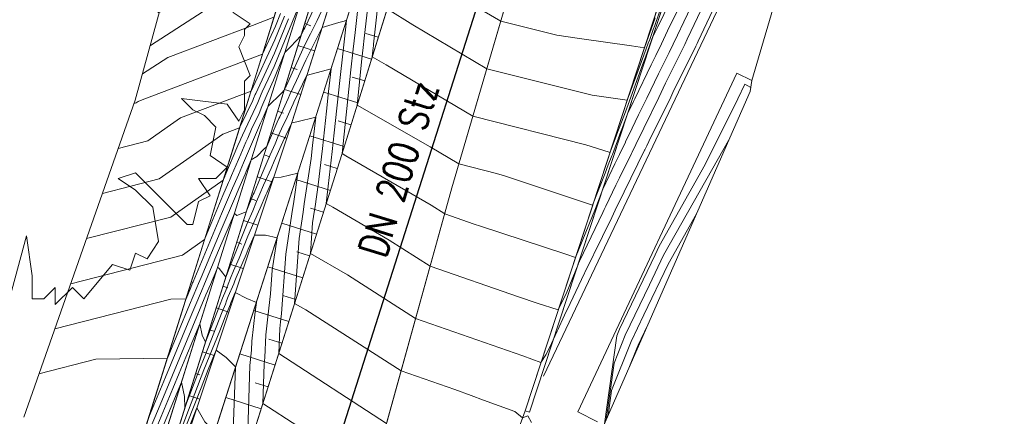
# Model space of a CAD drawing. Header units: metres. Extents: x 3490449 to 3490968, y 5754217 to 5754743.
# Tile 149 of 212: x 3490804.6 to 3490826.06, y 5754600.48 to 5754609.14. Entities that reach past the tile are written whole.
import ezdxf

# ---------------------------------------------------------------- set-up
doc = ezdxf.new("R2010")
doc.units = ezdxf.units.M
doc.header["$LTSCALE"] = 0.25
doc.linetypes.add('Kartierung-07$0$AUSGEZOGEN', pattern=[0])
for name, color, linetype, lineweight, true_color in [('Kartierung-07$0$$BOESCHUNG', 7, 'Continuous', 18, 0x82563a), ('Kartierung-07$0$$BRUCH', 7, 'Continuous', 18, 0x82563a), ('Kartierung-07$0$$HOEHEN_Haupt', 7, 'Continuous', 18, 0x82563a), ('Kartierung-07$0$$HOEHEN_Mittel', 7, 'Continuous', 18, 0x82563a), ('Kartierung-07$0$B_Befestigt', 7, 'Continuous', 18, 0x82563a), ('Kartierung-07$0$B_Boeschung_OK', 7, 'Continuous', 18, 0x82563a), ('Kartierung-07$0$B_Boeschung_UK', 7, 'Continuous', 18, 0x82563a), ('Kartierung-07$0$B_Gelaendeknick', 7, 'Continuous', 18, 0x82563a), ('Kartierung-07$0$B_Hecke', 7, 'Continuous', 18, 0x82563a), ('Kartierung-07$0$B_Mauer', 7, 'Kartierung-07$0$AUSGEZOGEN', 18, 0x82563a), ('Kartierung-07$0$B_Zaun', 7, 'Kartierung-07$0$AUSGEZOGEN', 18, 0x82563a), ('Kartierung-07$0$Hilfe_DGM', 7, 'Continuous', 18, 0x82563a)]:
    doc.layers.add(name, color=color, linetype=linetype, lineweight=lineweight, true_color=true_color)
doc.layers.add('Kartierung-07$0$B_SW-Leitung_AUS', color=7, linetype='Continuous', true_color=0x82563a)
doc.layers.add('Kartierung-07$0$B_SW_Leitung_Schrift_AUS', color=7, linetype='Continuous', true_color=0x82563a)
doc.styles.add('Kartierung-07$0$STANDARD', font='romans.shx', dxfattribs={"width": 0.8})

# ---------------------------------------------------------------- blocks, each defined once
blk = doc.blocks.new('Kartierung-07$0$Hecke')
at = {"layer": 'Kartierung-07$0$B_Hecke'}
blk.add_lwpolyline([(-0.4471, -0.197), (-0.4721, -0.1845), (-0.4596, -0.147), (-0.4721, -0.147), (-0.4846, -0.1595), (-0.4971, -0.1345), (-0.4846, -0.122), (-0.4846, -0.1095), (-0.4596, -0.0845), (-0.4846, -0.0845), (-0.4971, -0.0595), (-0.4846, -0.0595), (-0.4971, -0.0345), (-0.4971, -0.0095), (-0.4846, 0.003), (-0.4846, -0.0095), (-0.4721, -0.0095), (-0.4596, 0.003), (-0.4721, 0.0405), (-0.4971, 0.028), (-0.5096, 0.0655), (-0.4721, 0.0905), (-0.4846, 0.103), (-0.4596, 0.1155), (-0.4596, 0.1405), (-0.4596, 0.1655), (-0.4346, 0.178), (-0.3596, 0.1405), (-0.3471, 0.153), (-0.2971, 0.103), (-0.2846, 0.1155), (-0.3346, 0.1655), (-0.3596, 0.1655), (-0.4346, 0.203), (-0.4471, 0.228), (-0.4221, 0.228), (-0.4096, 0.2405), (-0.4221, 0.278), (-0.4096, 0.2905), (-0.3846, 0.2905), (-0.3721, 0.303), (-0.3721, 0.328), (-0.3846, 0.328), (-0.3221, 0.378), (-0.3221, 0.3905), (-0.2971, 0.378), (-0.2596, 0.403), (-0.2596, 0.428), (-0.2471, 0.4405), (-0.2221, 0.4155), (-0.1846, 0.4405), (-0.1971, 0.4655), (-0.1846, 0.4655), (-0.1596, 0.453), (-0.1346, 0.478), (-0.1221, 0.4905), (-0.0971, 0.4655), (-0.0846, 0.4905), (-0.0721, 0.503), (-0.0346, 0.503), (-0.0346, 0.4655), (-0.0221, 0.478), (0.0029, 0.503), (0.0029, 0.478), (0.0154, 0.4655), (0.0279, 0.4905), (0.0279, 0.478), (0.0029, 0.403), (0.0154, 0.3405), (0.0279, 0.3905), (0.0654, 0.478), (0.0654, 0.503), (0.0904, 0.4905), (0.0904, 0.478), (0.1029, 0.4655), (0.1154, 0.4905), (0.1279, 0.4655), (0.1404, 0.4405), (0.1529, 0.4405), (0.1779, 0.4655), (0.2029, 0.453), (0.2154, 0.453), (0.2404, 0.428), (0.2279, 0.4155), (0.2529, 0.4155), (0.2779, 0.403), (0.2904, 0.3905), (0.2654, 0.3655), (0.2654, 0.353), (0.3154, 0.3655), (0.3529, 0.3405), (0.3529, 0.328), (0.4029, 0.303), (0.4154, 0.278), (0.4154, 0.253), (0.4529, 0.2405), (0.4279, 0.2155), (0.4529, 0.1905), (0.4029, 0.178), (0.2904, 0.128), (0.3029, 0.1155), (0.4154, 0.153), (0.4779, 0.1405), (0.4654, 0.1155), (0.5029, 0.0905), (0.4904, 0.078), (0.4904, 0.0655), (0.4779, 0.0405), (0.5029, -0.022), (0.4904, -0.0345), (0.4904, -0.097), (0.4779, -0.122), (0.4529, -0.0845), (0.3529, -0.072), (0.3779, -0.097), (0.4029, -0.1095), (0.4279, -0.1345), (0.4154, -0.197), (0.4529, -0.222), (0.4279, -0.247), (0.3904, -0.247), (0.4154, -0.2845), (0.3904, -0.297), (0.3779, -0.347), (0.3654, -0.347), (0.2529, -0.2345), (0.2154, -0.247), (0.2529, -0.272), (0.2904, -0.3095), (0.3029, -0.3845), (0.2779, -0.422), (0.2529, -0.4095), (0.2404, -0.447), (0.2029, -0.4345), (0.1404, -0.5095), (0.1154, -0.4845), (0.0779, -0.522), (0.0779, -0.4845), (0.0529, -0.5095), (0.0279, -0.5095), (0.0279, -0.4595), (0.0154, -0.372), (-0.0221, -0.5095), (-0.0471, -0.5095), (-0.0721, -0.4845), (-0.1096, -0.497), (-0.1346, -0.497), (-0.1221, -0.472), (-0.1471, -0.4595), (-0.1596, -0.4845), (-0.1971, -0.4595), (-0.1221, -0.372), (-0.1221, -0.3345), (-0.1596, -0.3345), (-0.1846, -0.4095), (-0.2346, -0.447), (-0.2596, -0.447), (-0.2596, -0.4095), (-0.3096, -0.4095), (-0.3221, -0.397), (-0.3221, -0.372), (-0.3471, -0.372), (-0.3971, -0.322), (-0.3471, -0.272), (-0.2971, -0.2345), (-0.3096, -0.2095), (-0.3971, -0.297), (-0.4096, -0.272), (-0.4471, -0.247), (-0.3096, -0.1595), (-0.3096, -0.1345), (-0.2846, -0.1095), (-0.2846, -0.097), (-0.3596, -0.172), (-0.3846, -0.172), (-0.4471, -0.197)], dxfattribs=at)

msp = doc.modelspace()

# ---------------------------------------------------------------- linework, layer by layer
at = {"layer": 'Kartierung-07$0$$BOESCHUNG', "ltscale": 0.02}
for p, q in [((3490810.949, 5754609.007, 165.288), (3490810.812, 5754609.051, 165.576)), ((3490812.416, 5754608.754, 165.141), (3490812.144, 5754608.839, 165.01)), ((3490811.029, 5754608.456, 164.751), (3490810.665, 5754608.573, 165.427)), ((3490812.268, 5754608.277, 165.095), (3490811.529, 5754608.508, 164.742)), ((3490810.65, 5754608.052, 165.066), (3490810.517, 5754608.095, 165.278)), ((3490812.119, 5754607.8, 165.05), (3490811.844, 5754607.885, 164.919)), ((3490810.725, 5754607.504, 164.66), (3490810.37, 5754607.617, 165.13)), ((3490811.97, 5754607.322, 165.005), (3490811.226, 5754607.554, 164.652)), ((3490810.352, 5754607.098, 164.845), (3490810.222, 5754607.139, 164.981)), ((3490811.821, 5754606.845, 164.96), (3490811.545, 5754606.931, 164.829)), ((3490810.421, 5754606.551, 164.568), (3490810.076, 5754606.666, 164.833)), ((3490811.672, 5754606.368, 164.914), (3490810.923, 5754606.601, 164.561)), ((3490810.051, 5754606.147, 164.692), (3490809.927, 5754606.189, 164.787)), ((3490811.522, 5754605.891, 164.87), (3490811.245, 5754605.979, 164.742)), ((3490810.105, 5754605.602, 164.493), (3490809.778, 5754605.711, 164.754)), ((3490811.371, 5754605.414, 164.826), (3490810.619, 5754605.652, 164.49)), ((3490809.746, 5754605.195, 164.622), (3490809.629, 5754605.234, 164.72)), ((3490811.221, 5754604.937, 164.782), (3490810.942, 5754605.026, 164.662)), ((3490809.789, 5754604.654, 164.417), (3490809.479, 5754604.757, 164.687)), ((3490811.07, 5754604.461, 164.739), (3490810.314, 5754604.7, 164.423)), ((3490809.441, 5754604.242, 164.552), (3490809.33, 5754604.28, 164.653)), ((3490810.919, 5754603.984, 164.695), (3490810.639, 5754604.073, 164.582)), ((3490809.473, 5754603.705, 164.342), (3490809.181, 5754603.802, 164.62)), ((3490810.768, 5754603.507, 164.651), (3490810.009, 5754603.747, 164.355)), ((3490809.136, 5754603.29, 164.482), (3490809.031, 5754603.325, 164.586)), ((3490810.617, 5754603.03, 164.608), (3490810.336, 5754603.12, 164.502)), ((3490809.157, 5754602.756, 164.266), (3490808.882, 5754602.848, 164.553)), ((3490810.467, 5754602.554, 164.564), (3490809.703, 5754602.795, 164.288)), ((3490808.831, 5754602.338, 164.411), (3490808.733, 5754602.37, 164.519)), ((3490810.316, 5754602.077, 164.52), (3490810.033, 5754602.167, 164.422)), ((3490808.841, 5754601.807, 164.191), (3490808.583, 5754601.893, 164.486)), ((3490810.165, 5754601.6, 164.476), (3490809.398, 5754601.843, 164.22)), ((3490808.526, 5754601.385, 164.341), (3490808.434, 5754601.416, 164.452)), ((3490810.014, 5754601.124, 164.433), (3490809.73, 5754601.214, 164.342)), ((3490808.525, 5754600.859, 164.115), (3490808.285, 5754600.939, 164.419)), ((3490809.864, 5754600.647, 164.389), (3490809.092, 5754600.891, 164.153))]:
    msp.add_line(p, q, dxfattribs=at)
at = {"layer": 'Kartierung-07$0$$BRUCH', "ltscale": 0.02}
for p, q in [((3490809.316, 5754606.527), (3490813.18, 5754619.044)), ((3490812.774, 5754616.092), (3490808.798, 5754603.36)), ((3490813.006, 5754616.16), (3490810.06, 5754606.613)), ((3490813.475, 5754616.123), (3490810.428, 5754606.572)), ((3490810.868, 5754606.427), (3490813.904, 5754615.988)), ((3490811.619, 5754606.197), (3490814.588, 5754615.719)), ((3490814.021, 5754605.471), (3490816.845, 5754615.111)), ((3490819.026, 5754611), (3490815.616, 5754600.606)), ((3490815.616, 5754600.606), (3490819.026, 5754611)), ((3490819.121, 5754610.968), (3490815.711, 5754600.575)), ((3490819.444, 5754608.585), (3490820.346, 5754610.486)), ((3490819.444, 5754608.585), (3490816.016, 5754601.358)), ((3490816.766, 5754600.578), (3490820.227, 5754607.973)), ((3490820.227, 5754607.973), (3490820.557, 5754607.814)), ((3490807.353, 5754600.268), (3490809.316, 5754606.527)), ((3490810.06, 5754606.613), (3490807.757, 5754599.251)), ((3490810.428, 5754606.572), (3490808.002, 5754599.289)), ((3490808.528, 5754599.131), (3490810.868, 5754606.427)), ((3490809.267, 5754598.76), (3490811.619, 5754606.197)), ((3490811.17, 5754595.188), (3490814.021, 5754605.471)), ((3490808.798, 5754603.36), (3490807.601, 5754599.558)), ((3490815.222, 5754599.527), (3490815.616, 5754600.606)), ((3490815.711, 5754600.575), (3490815.616, 5754600.606)), ((3490817.191, 5754600.364), (3490816.766, 5754600.578))]:
    msp.add_line(p, q, dxfattribs=at)
at = {"layer": 'Kartierung-07$0$$HOEHEN_Haupt', "ltscale": 0.02}
for points in [[(3490812.226, 5754609.745), (3490812.111, 5754608.732), (3490812.089, 5754608.533), (3490812.06, 5754608.284), (3490811.954, 5754607.271), (3490813.544, 5754606.364), (3490814.173, 5754605.99), (3490814.995, 5754605.784), (3490815.163, 5754605.729), (3490815.494, 5754605.619), (3490817.088, 5754605.093), (3490817.362, 5754605.789), (3490817.429, 5754605.967), (3490817.507, 5754606.168), (3490817.519, 5754606.199), (3490817.607, 5754606.436), (3490817.642, 5754606.527), (3490817.646, 5754606.54), (3490817.704, 5754606.695), (3490817.739, 5754606.787), (3490817.848, 5754607.087), (3490817.975, 5754607.353), (3490818.005, 5754607.412), (3490818.364, 5754608.156), (3490818.463, 5754608.356), (3490818.587, 5754608.613), (3490818.722, 5754608.892), (3490818.923, 5754609.306)], [(3490805.712, 5754603.377), (3490808.15, 5754604.003), (3490808.631, 5754604.342), (3490809.03, 5754605.298), (3490809.154, 5754605.586), (3490809.174, 5754605.631), (3490809.22, 5754605.739), (3490809.417, 5754606.204), (3490809.528, 5754606.462), (3490809.569, 5754606.556), (3490809.652, 5754606.747), (3490809.818, 5754607.094), (3490809.88, 5754607.242), (3490809.996, 5754607.516), (3490810.029, 5754607.595), (3490810.134, 5754607.82), (3490810.38, 5754608.425), (3490810.51, 5754608.553), (3490810.73, 5754608.783), (3490810.781, 5754608.895), (3490810.795, 5754608.924), (3490810.812, 5754608.958), (3490811.022, 5754609.403)], [(3490807.277, 5754607.957), (3490807.831, 5754608.311), (3490809.674, 5754609.014), (3490810.138, 5754609.191)], [(3490820.076, 5754606.551), (3490818.634, 5754603.999), (3490818.325, 5754603.351), (3490817.8, 5754602.251), (3490817.557, 5754601.643), (3490817.384, 5754600.41)], [(3490807.501, 5754600.044), (3490807.94, 5754601.093), (3490808.077, 5754601.424), (3490808.221, 5754601.771), (3490808.527, 5754602.498), (3490808.579, 5754602.256), (3490808.648, 5754602.099), (3490808.947, 5754602.869), (3490808.973, 5754602.932), (3490809.024, 5754603.062), (3490809.09, 5754603.232), (3490809.146, 5754603.364), (3490809.198, 5754603.496), (3490809.262, 5754603.658), (3490809.381, 5754603.936), (3490809.571, 5754604.412), (3490809.807, 5754604.948), (3490809.839, 5754605.027), (3490809.966, 5754605.313), (3490809.985, 5754605.358), (3490810.135, 5754605.693), (3490810.298, 5754605.704), (3490810.664, 5754605.792), (3490810.572, 5754605.174), (3490810.53, 5754604.899), (3490810.398, 5754604.018), (3490810.307, 5754602.725), (3490810.286, 5754602.542), (3490810.269, 5754602.4), (3490810.246, 5754601.857), (3490812.595, 5754600.33)]]:
    msp.add_lwpolyline(points, dxfattribs=at)
at = {"layer": 'Kartierung-07$0$$HOEHEN_Mittel', "ltscale": 0.02}
for points in [[(3490812.539, 5754610.658), (3490812.335, 5754608.803), (3490812.313, 5754608.607), (3490812.308, 5754608.569), (3490812.303, 5754608.521), (3490812.282, 5754608.325), (3490812.59, 5754608.149), (3490814.477, 5754607.029), (3490816.942, 5754606.41), (3490817.446, 5754606.244), (3490817.464, 5754606.238), (3490817.467, 5754606.248), (3490817.468, 5754606.248), (3490817.468, 5754606.25), (3490817.602, 5754606.595), (3490817.603, 5754606.598), (3490817.617, 5754606.637), (3490817.804, 5754607.125), (3490817.921, 5754607.447), (3490818.177, 5754608.152), (3490818.239, 5754608.318), (3490818.345, 5754608.613), (3490818.348, 5754608.621), (3490818.35, 5754608.626), (3490818.387, 5754608.732), (3490818.509, 5754608.983), (3490818.769, 5754609.52)], [(3490820.212, 5754610.417), (3490819.385, 5754608.666), (3490819.363, 5754608.62), (3490819.348, 5754608.588), (3490819.334, 5754608.559), (3490818.836, 5754607.548), (3490818.789, 5754607.45), (3490818.312, 5754606.48), (3490818.268, 5754606.387), (3490818.253, 5754606.358), (3490818.252, 5754606.355), (3490818.224, 5754606.298), (3490818.22, 5754606.289), (3490817.774, 5754605.381), (3490817.745, 5754605.319), (3490817.662, 5754605.146), (3490817.581, 5754604.982), (3490817.503, 5754604.824), (3490817.306, 5754604.409), (3490816.92, 5754603.624), (3490816.912, 5754603.607), (3490816.601, 5754602.945), (3490816.476, 5754602.69), (3490816.438, 5754602.612), (3490816.359, 5754602.438), (3490816.334, 5754602.384), (3490816.312, 5754602.339), (3490816.229, 5754602.154), (3490816.188, 5754602.07), (3490816.175, 5754602.042), (3490816.145, 5754601.98), (3490816.07, 5754601.826), (3490815.962, 5754601.659), (3490815.569, 5754601.803), (3490813.229, 5754602.615), (3490811.745, 5754603.567), (3490810.936, 5754604.038), (3490810.983, 5754604.707), (3490811.024, 5754604.98), (3490811.037, 5754605.065), (3490811.107, 5754605.533), (3490811.198, 5754606.326), (3490811.288, 5754607.145), (3490811.333, 5754607.574), (3490811.389, 5754608.066), (3490810.87, 5754607.927), (3490810.859, 5754607.925), (3490810.576, 5754607.337), (3490810.561, 5754607.304), (3490810.489, 5754607.143), (3490810.427, 5754607.012), (3490810.306, 5754606.756), (3490810.234, 5754606.594), (3490810.165, 5754606.431), (3490810.056, 5754606.19), (3490809.908, 5754605.833), (3490809.846, 5754605.697), (3490809.708, 5754605.359), (3490809.691, 5754605.322), (3490809.553, 5754604.982), (3490809.55, 5754604.976), (3490809.539, 5754604.947), (3490809.333, 5754604.866), (3490809.281, 5754604.908), (3490808.934, 5754604.103), (3490808.723, 5754603.597), (3490808.628, 5754603.374), (3490808.561, 5754603.214), (3490808.274, 5754602.533), (3490807.779, 5754601.34), (3490807.414, 5754600.462)], [(3490819.876, 5754610.246), (3490819.231, 5754608.879), (3490819.149, 5754608.71), (3490819.094, 5754608.596), (3490819.043, 5754608.492), (3490818.679, 5754607.75), (3490818.527, 5754607.437), (3490818.2, 5754606.771), (3490818.071, 5754606.503), (3490818.03, 5754606.419), (3490818.027, 5754606.411), (3490817.947, 5754606.246), (3490817.934, 5754606.219), (3490817.673, 5754605.688), (3490817.595, 5754605.525), (3490817.376, 5754605.068), (3490817.342, 5754604.998), (3490817.309, 5754604.931), (3490816.802, 5754603.869), (3490816.79, 5754603.844), (3490816.77, 5754603.802), (3490816.769, 5754603.798), (3490816.528, 5754603.195), (3490816.337, 5754602.804), (3490815.882, 5754602.954), (3490815.469, 5754603.09), (3490813.546, 5754603.757), (3490812.655, 5754604.329), (3490811.424, 5754605.045), (3490811.281, 5754605.128), (3490811.411, 5754606.261), (3490811.455, 5754606.666), (3490811.575, 5754607.811), (3490811.649, 5754608.461), (3490811.708, 5754608.98), (3490811.724, 5754609.124), (3490811.672, 5754609.107), (3490811.558, 5754609.073), (3490811.191, 5754608.965), (3490811.075, 5754608.732), (3490810.836, 5754608.254), (3490810.636, 5754607.813), (3490810.486, 5754607.502), (3490810.449, 5754607.421), (3490810.27, 5754607.021), (3490810.25, 5754606.979), (3490810.212, 5754606.898), (3490810.085, 5754606.61), (3490809.984, 5754606.371), (3490809.958, 5754606.343), (3490809.946, 5754606.333), (3490809.769, 5754606.156), (3490809.647, 5754606.08), (3490809.536, 5754605.823), (3490809.513, 5754605.769), (3490809.378, 5754605.457), (3490809.323, 5754605.329), (3490808.966, 5754604.501), (3490808.552, 5754603.509), (3490808.498, 5754603.384), (3490808.461, 5754603.295), (3490808.301, 5754602.914), (3490807.819, 5754601.755), (3490806.258, 5754601.729), (3490805.021, 5754601.411)], [(3490819.54, 5754610.074), (3490819.077, 5754609.093), (3490818.936, 5754608.801), (3490818.841, 5754608.605), (3490818.753, 5754608.424), (3490818.522, 5754607.953), (3490818.266, 5754607.425), (3490818.088, 5754607.062), (3490817.875, 5754606.619), (3490817.807, 5754606.48), (3490817.801, 5754606.467), (3490817.67, 5754606.194), (3490817.649, 5754606.15), (3490817.573, 5754605.995), (3490817.446, 5754605.73), (3490817.308, 5754605.443), (3490817.147, 5754605.021), (3490816.713, 5754603.949), (3490816.5, 5754604.019), (3490814.641, 5754604.632), (3490814.504, 5754604.677), (3490813.863, 5754604.9), (3490813.566, 5754605.09), (3490813.155, 5754605.329), (3490811.711, 5754606.169), (3490811.626, 5754606.218), (3490811.818, 5754608.047), (3490811.869, 5754608.497), (3490811.91, 5754608.856), (3490812.06, 5754610.182)], [(3490806.058, 5754604.361), (3490807.896, 5754604.832), (3490809.036, 5754605.635), (3490809.062, 5754605.696), (3490809.07, 5754605.715), (3490809.071, 5754605.718), (3490809.074, 5754605.725), (3490809.357, 5754606.395), (3490809.403, 5754606.5), (3490809.419, 5754606.539), (3490809.453, 5754606.617), (3490809.748, 5754607.234), (3490809.789, 5754607.33), (3490809.865, 5754607.509), (3490809.886, 5754607.561), (3490810.144, 5754608.113), (3490810.543, 5754609.096), (3490810.746, 5754609.597)], [(3490818.613, 5754609.495), (3490818.44, 5754609.012), (3490818.407, 5754608.922), (3490818.331, 5754608.708), (3490818.299, 5754608.622), (3490818.254, 5754608.501), (3490818.204, 5754608.362), (3490817.904, 5754607.557), (3490817.881, 5754607.493), (3490817.87, 5754607.463), (3490817.839, 5754607.383), (3490817.075, 5754607.492), (3490814.782, 5754608.068), (3490813.166, 5754609.027), (3490812.611, 5754609.378)], [(3490818.453, 5754609.178), (3490818.4, 5754609.029), (3490818.327, 5754608.831), (3490818.312, 5754608.789), (3490818.251, 5754608.624), (3490818.215, 5754608.527), (3490817.932, 5754608.568), (3490816.799, 5754608.73), (3490816.308, 5754608.8), (3490815.086, 5754609.107), (3490814.225, 5754609.617)], [(3490811.171, 5754609.311), (3490811.082, 5754609.123), (3490810.935, 5754608.828), (3490810.808, 5754608.574), (3490810.405, 5754607.688), (3490810.395, 5754607.668), (3490810.364, 5754607.597), (3490810.311, 5754607.545), (3490810.296, 5754607.53), (3490810.013, 5754607.252), (3490809.972, 5754607.153), (3490809.888, 5754606.955), (3490809.851, 5754606.878), (3490809.719, 5754606.574), (3490809.654, 5754606.423), (3490809.476, 5754606.013), (3490809.367, 5754605.754), (3490809.276, 5754605.544), (3490809.239, 5754605.458), (3490808.998, 5754604.9), (3490808.381, 5754603.421), (3490808.369, 5754603.395), (3490808.361, 5754603.376), (3490808.327, 5754603.295), (3490808.225, 5754603.048), (3490807.893, 5754603.043), (3490805.366, 5754602.394)], [(3490810.286, 5754609.272), (3490810.173, 5754608.993), (3490809.89, 5754608.386), (3490807.268, 5754607.386), (3490807.184, 5754607.354), (3490807.164, 5754607.34), (3490807.137, 5754607.321), (3490807.095, 5754607.31)], [(3490807.448, 5754608.578), (3490808.596, 5754609.313)], [(3490810.457, 5754609.155), (3490810.154, 5754608.406), (3490809.744, 5754607.528), (3490809.733, 5754607.503), (3490809.698, 5754607.418), (3490809.678, 5754607.373), (3490809.393, 5754606.777), (3490809.03, 5754606.638), (3490808.461, 5754606.237), (3490807.643, 5754605.662), (3490806.403, 5754605.344)], [(3490810.372, 5754609.213), (3490810.163, 5754608.7), (3490809.642, 5754607.581), (3490809.394, 5754607.487), (3490808.107, 5754606.996), (3490807.813, 5754606.789), (3490807.39, 5754606.491), (3490806.749, 5754606.327)], [(3490820.536, 5754607.66), (3490820.406, 5754607.731), (3490820.25, 5754607.413), (3490819.543, 5754605.976), (3490818.536, 5754604.196), (3490818.447, 5754604.009), (3490817.672, 5754602.384), (3490817.613, 5754602.238), (3490817.345, 5754600.321)], [(3490815.752, 5754600.349), (3490815.673, 5754600.494), (3490815.56, 5754600.452), (3490815.392, 5754600.586), (3490814.706, 5754600.837), (3490814.439, 5754600.936), (3490814.082, 5754601.066), (3490812.912, 5754601.472), (3490810.834, 5754602.806), (3490810.591, 5754602.947), (3490810.691, 5754604.363), (3490810.777, 5754604.939), (3490810.804, 5754605.119), (3490810.953, 5754606.11), (3490810.985, 5754606.391), (3490811.053, 5754607.009), (3490810.639, 5754606.909), (3490810.528, 5754606.884), (3490810.4, 5754606.614), (3490810.383, 5754606.577), (3490810.367, 5754606.539), (3490810.145, 5754606.051), (3490810.079, 5754605.892), (3490809.916, 5754605.528), (3490809.837, 5754605.336), (3490809.765, 5754605.174), (3490809.68, 5754604.965), (3490809.561, 5754604.694), (3490809.226, 5754603.856), (3490809.205, 5754603.806), (3490809.106, 5754603.556), (3490809.093, 5754603.523), (3490809.027, 5754603.607), (3490808.945, 5754603.711), (3490808.915, 5754603.735), (3490808.902, 5754603.704), (3490808.894, 5754603.685), (3490808.757, 5754603.363), (3490808.66, 5754603.133), (3490808.248, 5754602.152), (3490807.928, 5754601.382), (3490807.622, 5754600.647), (3490807.421, 5754600.165)], [(3490819.354, 5754604.904), (3490818.732, 5754603.802), (3490818.203, 5754602.694), (3490817.928, 5754602.117), (3490817.5, 5754601.049), (3490817.423, 5754600.499)], [(3490811.423, 5754599.777), (3490809.902, 5754600.766), (3490809.929, 5754601.618), (3490809.944, 5754601.767), (3490809.965, 5754602.261), (3490810.011, 5754602.653), (3490810.069, 5754603.158), (3490810.106, 5754603.674), (3490810.212, 5754604.381), (3490809.958, 5754604.436), (3490809.717, 5754604.437), (3490809.581, 5754604.13), (3490809.536, 5754604.015), (3490809.319, 5754603.511), (3490809.29, 5754603.437), (3490809.266, 5754603.377), (3490809.147, 5754603.095), (3490809.111, 5754603.002), (3490809.083, 5754602.931), (3490809.012, 5754602.762), (3490808.638, 5754601.797), (3490808.511, 5754601.488), (3490808.202, 5754600.675), (3490808.195, 5754600.919), (3490808.128, 5754601.231), (3490807.581, 5754599.924)], [(3490808, 5754599.891), (3490808.61, 5754601.497), (3490808.96, 5754602.352), (3490809.077, 5754602.655), (3490809.193, 5754602.931), (3490809.198, 5754602.942), (3490809.204, 5754602.958), (3490809.299, 5754603.182), (3490809.549, 5754603.054), (3490809.759, 5754602.97), (3490809.735, 5754602.764), (3490809.661, 5754602.123), (3490809.652, 5754601.926), (3490809.618, 5754601.589), (3490809.557, 5754599.676)], [(3490818.284, 5754602.463), (3490818.08, 5754602.036), (3490818.056, 5754601.984), (3490817.861, 5754601.499)], [(3490807.894, 5754599.419), (3490807.876, 5754599.373), (3490807.836, 5754599.263), (3490807.913, 5754599.23), (3490808.469, 5754599.039), (3490808.516, 5754599.037), (3490809.204, 5754598.792), (3490809.306, 5754601.558), (3490809.304, 5754601.56), (3490809.098, 5754601.769), (3490808.88, 5754601.926), (3490808.709, 5754601.506), (3490808.557, 5754601.105), (3490807.934, 5754599.529), (3490807.894, 5754599.419)], [(3490808.069, 5754599.209), (3490807.915, 5754599.276), (3490807.936, 5754599.333), (3490807.97, 5754599.419), (3490807.99, 5754599.474), (3490808.462, 5754600.67), (3490808.639, 5754600.365), (3490808.854, 5754600.147), (3490808.811, 5754598.989), (3490808.523, 5754599.092), (3490808.394, 5754599.098), (3490808.069, 5754599.209)]]:
    msp.add_lwpolyline(points, dxfattribs=at)
at = {"layer": 'Kartierung-07$0$B_Befestigt', "ltscale": 0.02}
msp.add_line((3490819.444, 5754608.585), (3490816.016, 5754601.358), dxfattribs=at)
for points, elevation in [([(3490809.267, 5754598.76), (3490811.619, 5754606.197), (3490814.588, 5754615.719), (3490817.383, 5754624.782), (3490819.816, 5754632.526), (3490819.844, 5754633.118), (3490819.537, 5754633.526), (3490818.942, 5754633.856)], 164.216), ([(3490819.444, 5754608.585), (3490820.346, 5754610.486)], 164.662), ([(3490817.191, 5754600.364), (3490816.766, 5754600.578), (3490820.227, 5754607.973), (3490820.557, 5754607.814)], 164.629)]:
    msp.add_lwpolyline(points, dxfattribs=dict(at, elevation=elevation))
at = {"layer": 'Kartierung-07$0$B_Boeschung_OK', "ltscale": 0.02, "elevation": 167.798}
msp.add_lwpolyline([(3490818.438, 5754633.767), (3490815.934, 5754625.173), (3490813.006, 5754616.16), (3490810.06, 5754606.613), (3490807.757, 5754599.251)], dxfattribs=at)
at = {"layer": 'Kartierung-07$0$B_Boeschung_UK', "ltscale": 0.02, "elevation": 167.364}
msp.add_lwpolyline([(3490819.12, 5754633.56), (3490818.893, 5754633.52), (3490818.004, 5754630.462), (3490817.553, 5754629.112), (3490816.333, 5754625.077), (3490813.475, 5754616.123), (3490810.428, 5754606.572), (3490808.002, 5754599.289), (3490808.289, 5754599.18), (3490808.528, 5754599.131), (3490810.868, 5754606.427), (3490813.904, 5754615.988), (3490816.787, 5754624.983), (3490817.964, 5754628.986), (3490818.489, 5754630.273), (3490819.346, 5754633.35)], close=True, dxfattribs=at)
at = {"layer": 'Kartierung-07$0$B_Gelaendeknick', "ltscale": 0.02, "elevation": 162.825}
msp.add_lwpolyline([(3490805.728, 5754577.882), (3490808.668, 5754587.49), (3490811.17, 5754595.188), (3490814.021, 5754605.471), (3490816.845, 5754615.111), (3490819.967, 5754624.128), (3490822.713, 5754632.891)], dxfattribs=at)
at = {"layer": 'Kartierung-07$0$B_Mauer', "ltscale": 0.02}
for points in [[(3490807.172, 5754599.693), (3490808.369, 5754603.495), (3490812.343, 5754616.223), (3490817.385, 5754633.223)], [(3490817.816, 5754633.095), (3490812.774, 5754616.092), (3490808.798, 5754603.36), (3490807.601, 5754599.558)], [(3490820.096, 5754614.181), (3490819.026, 5754611), (3490815.616, 5754600.606)]]:
    msp.add_lwpolyline(points, dxfattribs=at)
for points, elevation in [([(3490820.191, 5754614.149), (3490819.121, 5754610.968), (3490815.711, 5754600.575)], 165.407), ([(3490815.711, 5754600.575), (3490815.616, 5754600.606)], 164.604)]:
    msp.add_lwpolyline(points, dxfattribs=dict(at, elevation=elevation))
at = {"layer": 'Kartierung-07$0$B_SW-Leitung_AUS', "ltscale": 0.02}
msp.add_line((3490822.951, 5754635.759), (3490809.266, 5754592.784), dxfattribs=at)
at = {"layer": 'Kartierung-07$0$B_Zaun', "ltscale": 0.02, "elevation": 163.444}
msp.add_lwpolyline([(3490811.377, 5754587.893), (3490812.086, 5754590.053), (3490814.504, 5754597.264), (3490815.222, 5754599.527), (3490815.616, 5754600.606), (3490819.026, 5754611), (3490820.068, 5754614.217), (3490820.302, 5754615.057)], dxfattribs=at)
at = {"layer": 'Kartierung-07$0$Hilfe_DGM', "ltscale": 0.02}
for points in [[(3490804.689, 5754600.467), (3490807.119, 5754607.379), (3490814.426, 5754634.029)], [(3490826.06, 5754629.111), (3490823.528, 5754626.191), (3490821.215, 5754619.684), (3490821.823, 5754619.394), (3490822.191, 5754619.233), (3490822.008, 5754618.664), (3490821.818, 5754617.141), (3490823.694, 5754615.795), (3490823.577, 5754615.632), (3490823.222, 5754614.102), (3490822.09, 5754612.039), (3490821.198, 5754609.995), (3490820.557, 5754607.814), (3490820.524, 5754607.572), (3490817.332, 5754600.292)]]:
    msp.add_lwpolyline(points, dxfattribs=at)

# ---------------------------------------------------------------- block references
at = {"layer": 'Kartierung-07$0$B_Hecke', "ltscale": 0.02, "xscale": 10, "yscale": 10, "zscale": 10}
msp.add_blockref('Kartierung-07$0$Hecke', (3490804.596, 5754608.141), dxfattribs=at)

# ---------------------------------------------------------------- texts
at = {"layer": 'Kartierung-07$0$B_SW_Leitung_Schrift_AUS', "ltscale": 0.02, "style": 'Kartierung-07$0$STANDARD', "width": 0.8}
msp.add_text('DN 200 Stz', height=0.625, rotation=72.8042, dxfattribs=at).set_placement((3490812.573, 5754603.911))

doc.saveas('drawing.dxf')
